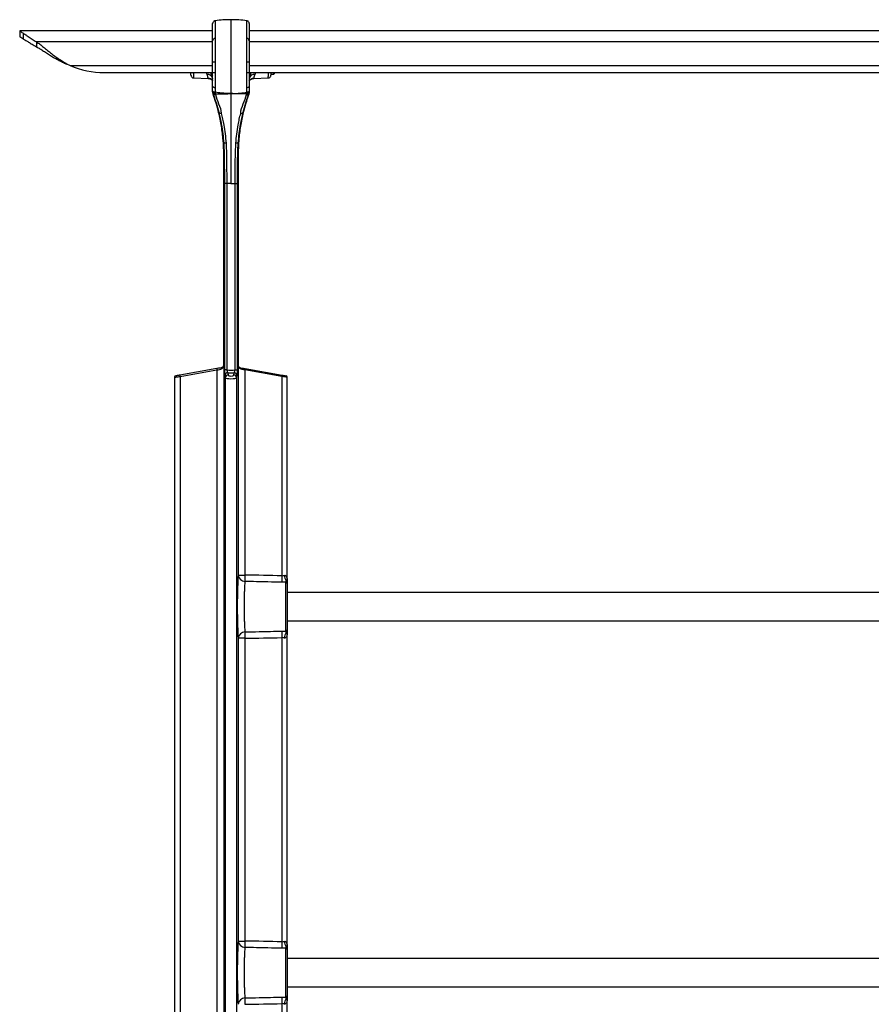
# Model space of a CAD drawing. Header units: millimetres. Extents: x 33 to 217, y 58 to 192.
# Tile 3 of 9: x 33 to 93, y 122 to 192. Entities that reach past the tile are written whole.
import ezdxf

# ---------------------------------------------------------------- set-up
doc = ezdxf.new("R2010")
doc.units = ezdxf.units.MM

msp = doc.modelspace()

# ---------------------------------------------------------------- linework, layer by layer
at = {"color": 7, "linetype": 'Continuous', "lineweight": 25}
for p, q in [((46.55, 191.181), (32.849, 191.181)), ((32.85, 191.181), (32.85, 190.781)), ((33.131, 190.605), (33.131, 190.994)), ((146.55, 191.181), (49.15, 191.181)), ((34.037, 190.41), (34.037, 190.056)), ((47.85, 188.968), (47.85, 188.214)), ((49.15, 188.968), (49.15, 188.214)), ((38.85, 188.228), (46.55, 188.228)), ((49.15, 188.214), (48.974, 188.214)), ((49.15, 188.228), (146.55, 188.228)), ((50.895, 188.101), (50.987, 188.228)), ((50.895, 188.101), (50.895, 188.228)), ((45.204, 187.844), (46.229, 187.809)), ((49.472, 187.809), (50.497, 187.844)), ((50.69, 188.101), (50.895, 188.101)), ((46.55, 186.926), (46.55, 187.25)), ((46.55, 186.876), (46.55, 186.926)), ((46.558, 186.791), (46.55, 186.876)), ((46.55, 186.876), (46.55, 186.87)), ((46.584, 186.695), (46.558, 186.791)), ((46.725, 187.146), (46.724, 186.822)), ((46.724, 186.822), (46.724, 186.768)), ((46.724, 186.768), (46.728, 186.714)), ((47.85, 187.106), (47.85, 186.728)), ((48.973, 186.714), (48.977, 186.768)), ((48.977, 186.822), (48.976, 187.147)), ((48.977, 186.768), (48.977, 186.822)), ((49.143, 186.791), (49.117, 186.695)), ((49.15, 186.876), (49.143, 186.791)), ((49.15, 187.251), (49.15, 186.926)), ((49.15, 186.926), (49.15, 186.876)), ((49.15, 186.876), (49.15, 186.87)), ((46.728, 186.714), (46.743, 186.656)), ((47.85, 186.728), (47.85, 185.26)), ((48.958, 186.656), (48.973, 186.714)), ((47.85, 183.202), (47.85, 180.344)), ((47.336, 182.419), (47.336, 182.419)), ((47.336, 182.419), (47.336, 180.344)), ((48.365, 182.419), (48.365, 182.419)), ((48.365, 182.419), (48.365, 180.344)), ((47.418, 180.344), (47.336, 180.344)), ((47.336, 167.449), (47.336, 180.344)), ((47.336, 180.344), (47.336, 167.449)), ((47.418, 167.105), (47.418, 180.344)), ((47.85, 180.344), (47.557, 180.344)), ((47.557, 180.344), (47.557, 167.105)), ((47.85, 180.344), (48.144, 180.344)), ((48.144, 167.105), (48.144, 180.344)), ((48.283, 180.344), (48.365, 180.344)), ((48.283, 180.344), (48.283, 167.105)), ((48.365, 167.449), (48.365, 180.344)), ((48.365, 180.344), (48.365, 167.449)), ((46.846, 167.195), (44.22, 166.732)), ((47.336, 167.449), (47.336, 167.449)), ((47.336, 167.441), (47.336, 92.644)), ((48.365, 167.449), (48.365, 167.449)), ((48.365, 167.441), (48.365, 152.528)), ((48.855, 167.195), (51.481, 166.732)), ((43.85, 166.583), (43.85, 92.442)), ((44.233, 166.633), (46.859, 167.096)), ((44.233, 166.633), (44.233, 92.491)), ((46.859, 167.096), (46.859, 92.629)), ((47.557, 167.105), (47.418, 167.105)), ((47.451, 166.547), (47.43, 166.717)), ((47.451, 166.547), (47.451, 92.65)), ((47.63, 166.905), (47.651, 166.735)), ((48.05, 166.735), (48.071, 166.905)), ((48.144, 167.105), (48.283, 167.105)), ((48.27, 166.717), (48.25, 166.547)), ((48.25, 166.547), (48.25, 92.65)), ((48.842, 167.096), (48.842, 152.528)), ((51.468, 166.633), (48.842, 167.096)), ((51.468, 166.633), (51.468, 152.477)), ((51.85, 152.141), (51.85, 166.583)), ((48.365, 152.528), (48.842, 152.528)), ((51.754, 152.023), (51.77, 152.114)), ((51.754, 148.539), (51.754, 152.023)), ((51.85, 151.929), (51.85, 148.633)), ((143.85, 151.281), (51.85, 151.281)), ((51.85, 149.281), (143.85, 149.281)), ((51.77, 148.449), (51.754, 148.539)), ((51.85, 126.141), (51.85, 148.421)), ((48.365, 148.034), (48.365, 126.528)), ((48.842, 148.034), (48.365, 148.034)), ((48.842, 148.034), (48.842, 126.528)), ((51.468, 148.085), (51.468, 126.477)), ((48.365, 126.528), (48.842, 126.528)), ((51.754, 126.023), (51.77, 126.114)), ((51.754, 122.539), (51.754, 126.023)), ((51.85, 125.929), (51.85, 122.633)), ((143.85, 125.281), (51.85, 125.281)), ((51.85, 123.281), (143.85, 123.281)), ((51.77, 122.449), (51.754, 122.539)), ((51.85, 92.442), (51.85, 122.421)), ((51.468, 122.085), (51.468, 92.491))]:
    msp.add_line(p, q, dxfattribs=at)
at = {"color": 8, "linetype": 'Continuous', "lineweight": 25}
for p, q in [((46.55, 190.41), (34.037, 190.41)), ((146.55, 190.41), (49.15, 190.41)), ((36.429, 188.728), (46.55, 188.728)), ((46.161, 188.084), (46.099, 188.228)), ((49.15, 188.728), (146.55, 188.728)), ((49.602, 188.228), (49.54, 188.084)), ((49.473, 187.824), (49.472, 187.816))]:
    msp.add_line(p, q, dxfattribs=at)
at = {"color": 7, "linetype": 'Continuous', "lineweight": 25, "flags": 128}
for points in [[(46.727, 188.214), (46.692, 188.214), (46.658, 188.214), (46.628, 188.214), (46.601, 188.214), (46.58, 188.214), (46.564, 188.214), (46.554, 188.214), (46.55, 188.214)], [(46.725, 187.146), (46.69, 187.15), (46.657, 187.158), (46.626, 187.168), (46.6, 187.181), (46.579, 187.196), (46.563, 187.213), (46.554, 187.231), (46.55, 187.25)], [(46.724, 186.822), (46.689, 186.826), (46.656, 186.833), (46.626, 186.844), (46.6, 186.857), (46.579, 186.872), (46.563, 186.889), (46.554, 186.907), (46.55, 186.926)], [(46.724, 186.768), (46.689, 186.772), (46.656, 186.78), (46.626, 186.791), (46.6, 186.804), (46.579, 186.82), (46.563, 186.837), (46.554, 186.856), (46.55, 186.876)], [(46.728, 186.714), (46.695, 186.714), (46.665, 186.717), (46.636, 186.723), (46.612, 186.732), (46.591, 186.744), (46.575, 186.758), (46.564, 186.774), (46.558, 186.791)], [(49.143, 186.791), (49.137, 186.774), (49.126, 186.758), (49.11, 186.744), (49.089, 186.732), (49.065, 186.723), (49.036, 186.717), (49.006, 186.714), (48.973, 186.714)], [(49.15, 187.251), (49.147, 187.232), (49.138, 187.214), (49.122, 187.197), (49.101, 187.181), (49.075, 187.168), (49.044, 187.158), (49.011, 187.151), (48.976, 187.147)], [(49.15, 186.926), (49.147, 186.907), (49.138, 186.889), (49.122, 186.872), (49.101, 186.857), (49.075, 186.844), (49.045, 186.833), (49.012, 186.826), (48.977, 186.822)], [(49.15, 186.876), (49.147, 186.856), (49.138, 186.837), (49.122, 186.82), (49.101, 186.804), (49.075, 186.791), (49.045, 186.78), (49.012, 186.772), (48.977, 186.768)], [(46.581, 186.699), (46.582, 186.698), (46.584, 186.695)], [(46.743, 186.656), (46.714, 186.651), (46.687, 186.65), (46.662, 186.651), (46.639, 186.655), (46.62, 186.661), (46.604, 186.67), (46.592, 186.682), (46.584, 186.695)], [(48.958, 186.656), (48.987, 186.651), (49.014, 186.65), (49.039, 186.651), (49.062, 186.655), (49.081, 186.661), (49.097, 186.67), (49.109, 186.682), (49.117, 186.695)], [(49.12, 186.699), (49.119, 186.698), (49.117, 186.695)], [(47.16, 185.322), (47.131, 185.321), (47.103, 185.322), (47.078, 185.326), (47.056, 185.333), (47.037, 185.342), (47.022, 185.353), (47.011, 185.366), (47.005, 185.38)], [(48.541, 185.322), (48.57, 185.321), (48.597, 185.322), (48.623, 185.326), (48.645, 185.333), (48.664, 185.342), (48.679, 185.353), (48.69, 185.366), (48.696, 185.38)], [(47.336, 180.344), (47.336, 180.544), (47.336, 181.344), (47.336, 182.419), (47.336, 182.419)], [(48.365, 180.344), (48.365, 180.544), (48.365, 181.344), (48.365, 182.419), (48.365, 182.419)], [(47.171, 167.252), (47.071, 167.234), (46.961, 167.215), (46.846, 167.195)], [(47.171, 167.252), (47.161, 167.249), (47.152, 167.242), (47.144, 167.232), (47.137, 167.22), (47.132, 167.205), (47.13, 167.189), (47.129, 167.172), (47.13, 167.154)], [(48.53, 167.252), (48.54, 167.249), (48.549, 167.242), (48.557, 167.232), (48.564, 167.22), (48.569, 167.205), (48.571, 167.189), (48.572, 167.172), (48.571, 167.154)], [(48.53, 167.252), (48.63, 167.234), (48.74, 167.215), (48.855, 167.195)], [(44.22, 166.732), (44.167, 166.722), (44.115, 166.713), (44.068, 166.705), (44.026, 166.697), (43.991, 166.691), (43.963, 166.686), (43.944, 166.683), (43.934, 166.681), (43.933, 166.681)], [(46.859, 167.096), (46.954, 167.116), (47.046, 167.136), (47.13, 167.154)], [(48.842, 167.096), (48.746, 167.116), (48.655, 167.136), (48.571, 167.154)], [(51.481, 166.732), (51.534, 166.722), (51.585, 166.713), (51.633, 166.705), (51.675, 166.697), (51.71, 166.691), (51.738, 166.686), (51.757, 166.683), (51.767, 166.681), (51.768, 166.681)]]:
    msp.add_lwpolyline(points, dxfattribs=at)
at = {"color": 8, "linetype": 'Continuous', "lineweight": 25, "flags": 128}
for points in [[(43.85, 166.583), (43.852, 166.583), (43.865, 166.585), (43.89, 166.588), (43.927, 166.593), (43.974, 166.599), (44.03, 166.606), (44.094, 166.615), (44.162, 166.624), (44.233, 166.633)], [(51.85, 166.583), (51.849, 166.583), (51.836, 166.585), (51.811, 166.588), (51.774, 166.593), (51.727, 166.599), (51.671, 166.606), (51.607, 166.615), (51.539, 166.624), (51.468, 166.633)]]:
    msp.add_lwpolyline(points, dxfattribs=at)
at = {"color": 7, "linetype": 'Continuous', "lineweight": 25}
for centre, radius, start, end in [((47.85, 183.481), 8.5, 90, 97.61583), ((47.85, 183.481), 8.5, 82.38417, 90), ((46.732, 190.473), 0.182, 90.33351, 174.98162), ((48.969, 190.473), 0.182, 5.02089, 89.66809), ((46.686, 166.519), 22.449, 89.89243, 90.3459), ((49.013, 168.36), 20.608, 89.61846, 90.11244), ((38.85, 194.341), 6.113, 246.66503, 270), ((43.19, 187.033), 3.45, 12.22279, 20.28114), ((52.511, 187.033), 3.45, 159.71886, 167.09776), ((46.224, 187.756), 0.334, 21.4358, 100.85926), ((49.484, 187.425), 0.399, 91.58896, 152.58893), ((49.477, 187.756), 0.334, 79.13984, 158.56549), ((49.818, 152.081), 31.218, 94.25325, 94.52041), ((45.556, 147.778), 35.535, 85.50058, 85.73529), ((47.336, 180.343), 0.000291, 76.96134, 95.88599), ((48.365, 180.343), 0.000291, 84.11401, 103.03866), ((47.425, 167.221), 0.58, 182.61012, 192.43649), ((47.036, 167.449), 0.3, 358.5567, 0), ((47.136, 167.449), 0.2, 358.5567, 0), ((47.361, 167.443), 0.0249, 178.58156, 184.39769), ((48.665, 167.449), 0.3, 180, 181.4433), ((48.565, 167.449), 0.2, 180, 181.4433), ((48.34, 167.443), 0.0252, 355.70908, 1.44704), ((48.276, 167.221), 0.58, 347.5634, 357.39339), ((43.95, 166.583), 0.1, 100, 179.57801), ((44.799, 166.758), 0.58, 182.61012, 192.43649), ((47.628, 166.707), 0.198, 89.2955, 177.19843), ((47.648, 166.537), 0.198, 89.29198, 177.20024), ((48.053, 166.537), 0.198, 2.80026, 90.70667), ((48.073, 166.707), 0.198, 2.8012, 90.70573), ((50.902, 166.758), 0.58, 347.5634, 357.39339), ((51.75, 166.583), 0.1, 0.29691, 80), ((48.852, 152.56), 0.488, 183.80726, 269.44287), ((54.82, 152.357), 5.98, 178.36585, 182.73105), ((52.504, 152.584), 0.872, 185.38861, 212.66675), ((57.177, 152.3), 5.712, 178.21992, 182.86044), ((51.754, 151.926), 0.0966, 1.91574, 89.96335), ((48.852, 148.002), 0.488, 90.55788, 176.19199), ((54.82, 148.205), 5.98, 177.26895, 181.63415), ((57.177, 148.262), 5.711, 177.13949, 181.78013), ((52.504, 147.978), 0.872, 147.33388, 174.61077), ((51.754, 148.636), 0.0966, 270.03805, 358.08651), ((48.852, 126.56), 0.488, 183.80726, 269.44287), ((54.82, 126.357), 5.98, 178.36584, 182.73106), ((57.177, 126.3), 5.711, 178.21989, 182.86049), ((52.504, 126.584), 0.872, 185.38873, 212.66663), ((51.754, 125.926), 0.0966, 1.91274, 89.96269), ((48.852, 122.002), 0.488, 90.55785, 176.19239), ((54.82, 122.205), 5.98, 177.26898, 181.63412), ((57.177, 122.262), 5.711, 177.13951, 181.78011), ((52.504, 121.978), 0.872, 147.33337, 174.61127), ((51.754, 122.636), 0.0966, 270.03834, 358.08623)]:
    msp.add_arc(centre, radius, start, end, dxfattribs=at)
at = {"color": 8, "linetype": 'Continuous', "lineweight": 25}
for centre, radius, start, end in [((43.188, 187.033), 3.5, 15.36239, 19.97892), ((52.513, 187.033), 3.5, 160.02108, 164.91887), ((46.217, 187.425), 0.399, 32.10186, 88.39398)]:
    msp.add_arc(centre, radius, start, end, dxfattribs=at)
at = {"color": 7, "linetype": 'Continuous', "lineweight": 25}
for centre, major_axis, ratio, start_param, end_param in [((47.85, 166.55), (0.4, 0), 0.181985, 3.185226, 6.239552), ((47.85, 167.507), (0.96, 0), 0.43981, 4.401635, 5.023143), ((47.85, 167.319), (1.16, 0), 0.36397, 4.521391, 4.903387), ((47.85, 166.738), (0.2, 0), 0.36397, 3.185226, 6.239552), ((48.409, 150.281), (0, 2.463), 0.043661, 0.422472, 2.719121), ((-12.038, 150.281), (105.149, 0), 0.026207, 0.922331, 0.953301), ((-12.038, 150.281), (105.149, 0), 0.026207, 5.329884, 5.360854), ((48.409, 124.281), (0, 2.463), 0.043661, 0.422472, 2.719121), ((-12.038, 124.281), (105.149, 0), 0.026207, 0.922331, 0.953301), ((-12.038, 124.281), (105.149, 0), 0.026207, 5.329884, 5.360854)]:
    msp.add_ellipse(centre, major_axis=major_axis, ratio=ratio, start_param=start_param, end_param=end_param, dxfattribs=at)
for points, knots in [([(46.724, 191.906), (46.701, 191.901), (46.654, 191.889), (46.597, 191.842), (46.558, 191.78), (46.553, 191.732), (46.55, 191.708)], [0, 0, 0, 0, 0.249989, 0.499976, 0.749996, 1, 1, 1, 1]), ([(46.55, 190.489), (46.55, 190.596), (46.55, 190.81), (46.55, 191.079), (46.55, 191.307), (46.55, 191.513), (46.55, 191.673), (46.55, 191.696), (46.55, 191.708)], [0, 0, 0, 0, 0.141026, 0.28207, 0.427149, 0.572228, 0.784463, 1, 1, 1, 1]), ([(46.724, 191.906), (46.724, 191.906), (46.724, 191.906), (46.726, 191.865), (46.727, 191.714), (46.729, 191.481), (46.73, 191.169), (46.73, 190.826), (46.73, 190.655)], [0, 0, 0, 0, 0.000001, 0.213882, 0.42776, 0.550258, 0.775151, 1, 1, 1, 1]), ([(47.85, 191.981), (47.85, 191.974), (47.85, 191.961), (47.85, 191.852), (47.85, 191.678), (47.85, 191.431), (47.85, 191.119), (47.85, 190.855), (47.85, 190.722)], [0, 0, 0, 0, 0.164547, 0.329422, 0.494974, 0.661598, 0.829758, 1, 1, 1, 1]), ([(48.971, 190.654), (48.971, 190.737), (48.971, 190.943), (48.972, 191.223), (48.973, 191.503), (48.974, 191.726), (48.975, 191.871), (48.977, 191.906), (48.977, 191.906), (48.977, 191.906)], [0, 0, 0, 0, 0.105682, 0.261949, 0.418215, 0.611935, 0.806275, 0.999999, 1, 1, 1, 1]), ([(49.15, 191.708), (49.148, 191.732), (49.143, 191.78), (49.104, 191.842), (49.047, 191.889), (49, 191.901), (48.977, 191.906)], [0, 0, 0, 0, 0.2500005, 0.5000111, 0.7500038, 1, 1, 1, 1]), ([(49.15, 191.708), (49.15, 191.702), (49.15, 191.692), (49.15, 191.61), (49.15, 191.479), (49.15, 191.29), (49.15, 191.042), (49.15, 190.77), (49.15, 190.569), (49.15, 190.489)], [0, 0, 0, 0, 0.143382, 0.286764, 0.434315, 0.581864, 0.737508, 0.894443, 1, 1, 1, 1]), ([(32.85, 191.181), (32.854, 191.179), (32.861, 191.174), (32.913, 191.137), (33.003, 191.081), (33.085, 191.025), (33.131, 190.994)], [0, 0, 0, 0, 0.248398, 0.500074, 0.725559, 1, 1, 1, 1]), ([(33.131, 190.994), (33.18, 190.963), (33.279, 190.901), (33.431, 190.798), (33.582, 190.699), (33.725, 190.608), (33.877, 190.512), (33.984, 190.444), (34.037, 190.41)], [0, 0, 0, 0, 0.211065, 0.423164, 0.566356, 0.710077, 0.854919, 1, 1, 1, 1]), ([(32.85, 190.781), (32.851, 190.781), (32.853, 190.78), (32.867, 190.771), (32.889, 190.757), (32.927, 190.731), (33.003, 190.687), (33.086, 190.634), (33.131, 190.605)], [0, 0, 0, 0, 0.123609, 0.247845, 0.372957, 0.499203, 0.724787, 1, 1, 1, 1]), ([(33.131, 190.605), (33.184, 190.574), (33.289, 190.512), (33.449, 190.409), (33.602, 190.315), (33.74, 190.233), (33.885, 190.147), (33.986, 190.086), (34.037, 190.056)], [0, 0, 0, 0, 0.223351, 0.448, 0.585111, 0.722695, 0.861245, 1, 1, 1, 1]), ([(34.037, 190.41), (34.118, 190.353), (34.277, 190.241), (34.538, 190.03), (34.811, 189.806), (35.101, 189.573), (35.409, 189.342), (35.72, 189.125), (36.061, 188.921), (36.297, 188.798), (36.429, 188.728)], [0, 0, 0, 0, 0.128311, 0.254128, 0.377887, 0.500054, 0.625335, 0.750091, 0.859542, 1, 1, 1, 1]), ([(46.55, 188.968), (46.55, 189.126), (46.55, 189.426), (46.55, 189.804), (46.55, 190.095), (46.55, 190.318), (46.55, 190.434), (46.55, 190.489)], [0, 0, 0, 0, 0.264185, 0.499479, 0.672055, 0.844635, 1, 1, 1, 1]), ([(46.73, 190.655), (46.73, 190.594), (46.73, 190.466), (46.73, 190.218), (46.73, 189.896), (46.729, 189.559), (46.729, 189.232), (46.728, 189.056), (46.728, 188.968)], [0, 0, 0, 0, 0.155085, 0.327495, 0.499899, 0.735139, 0.86757, 1, 1, 1, 1]), ([(47.85, 190.722), (47.85, 190.616), (47.85, 190.405), (47.85, 189.973), (47.85, 189.489), (47.85, 189.142), (47.85, 188.968)], [0, 0, 0, 0, 0.251833, 0.5, 0.748167, 1, 1, 1, 1]), ([(48.973, 188.968), (48.973, 189.056), (48.972, 189.232), (48.972, 189.559), (48.971, 189.896), (48.971, 190.218), (48.971, 190.465), (48.971, 190.594), (48.971, 190.654)], [0, 0, 0, 0, 0.132378, 0.264756, 0.500089, 0.672561, 0.845038, 1, 1, 1, 1]), ([(49.15, 190.489), (49.15, 190.434), (49.15, 190.318), (49.15, 190.095), (49.15, 189.804), (49.15, 189.427), (49.15, 189.127), (49.15, 188.968)], [0, 0, 0, 0, 0.155236, 0.327884, 0.500528, 0.735915, 1, 1, 1, 1]), ([(34.037, 190.056), (34.118, 190.011), (34.279, 189.922), (34.54, 189.755), (34.813, 189.578), (35.103, 189.394), (35.411, 189.211), (35.722, 189.041), (36.063, 188.88), (36.297, 188.783), (36.429, 188.728)], [0, 0, 0, 0, 0.122157, 0.243613, 0.364801, 0.486162, 0.612386, 0.739787, 0.853139, 1, 1, 1, 1]), ([(46.55, 188.214), (46.55, 188.34), (46.55, 188.591), (46.55, 188.842), (46.55, 188.968)], [0, 0, 0, 0, 0.500206, 1, 1, 1, 1]), ([(46.728, 188.968), (46.728, 188.842), (46.728, 188.591), (46.727, 188.34), (46.727, 188.214)], [0, 0, 0, 0, 0.499664, 1, 1, 1, 1]), ([(48.974, 188.214), (48.974, 188.348), (48.973, 188.599), (48.973, 188.85), (48.973, 188.968)], [0, 0, 0, 0, 0.5304344, 1, 1, 1, 1]), ([(45.01, 188.044), (45.01, 188.053), (45.01, 188.068), (45.01, 188.18), (45.01, 188.228)], [0, 0, 0, 0, 0.569243, 1, 1, 1, 1]), ([(46.535, 187.878), (46.518, 187.94), (46.49, 188.048), (46.444, 188.174), (46.424, 188.228)], [0, 0, 0, 0, 0.564789, 1, 1, 1, 1]), ([(46.55, 187.25), (46.55, 187.339), (46.55, 187.519), (46.55, 187.78), (46.55, 188.014), (46.55, 188.147), (46.55, 188.214)], [0, 0, 0, 0, 0.299049, 0.606763, 0.802203, 1, 1, 1, 1]), ([(46.727, 188.214), (46.727, 188.067), (46.726, 187.808), (46.725, 187.447), (46.725, 187.247), (46.725, 187.146)], [0, 0, 0, 0, 0.392628, 0.691957, 1, 1, 1, 1]), ([(47.85, 188.214), (47.85, 188.117), (47.85, 187.922), (47.85, 187.636), (47.85, 187.36), (47.85, 187.191), (47.85, 187.106)], [0, 0, 0, 0, 0.250589, 0.500001, 0.749407, 1, 1, 1, 1]), ([(48.976, 187.147), (48.976, 187.245), (48.976, 187.444), (48.975, 187.805), (48.974, 188.067), (48.974, 188.214)], [0, 0, 0, 0, 0.299296, 0.607276, 1, 1, 1, 1]), ([(49.15, 188.214), (49.15, 188.081), (49.15, 187.847), (49.15, 187.522), (49.15, 187.342), (49.15, 187.251)], [0, 0, 0, 0, 0.392987, 0.692138, 1, 1, 1, 1]), ([(50.69, 188.228), (50.69, 188.18), (50.69, 188.068), (50.69, 188.053), (50.69, 188.044)], [0, 0, 0, 0, 0.430757, 1, 1, 1, 1]), ([(45.01, 188.044), (45.013, 188.02), (45.019, 187.968), (45.063, 187.902), (45.128, 187.855), (45.179, 187.848), (45.204, 187.844)], [0, 0, 0, 0, 0.240565, 0.5, 0.759449, 1, 1, 1, 1]), ([(46.228, 187.824), (46.226, 187.832), (46.223, 187.852), (46.21, 187.913), (46.19, 187.995), (46.169, 188.06), (46.161, 188.084)], [0, 0, 0, 0, 0.2013169, 0.5009761, 0.8100733, 1, 1, 1, 1]), ([(46.23, 187.806), (46.236, 187.807), (46.275, 187.81), (46.343, 187.791), (46.423, 187.755), (46.486, 187.707), (46.533, 187.657), (46.555, 187.621), (46.565, 187.606)], [0, 0, 0, 0, 0.044849, 0.28639, 0.500505, 0.692312, 0.862841, 1, 1, 1, 1]), ([(49.136, 187.605), (49.153, 187.631), (49.187, 187.684), (49.261, 187.745), (49.348, 187.788), (49.421, 187.809), (49.463, 187.807), (49.471, 187.806)], [0, 0, 0, 0, 0.221251, 0.463524, 0.689352, 0.940413, 1, 1, 1, 1]), ([(49.54, 188.084), (49.519, 188.011), (49.483, 187.888), (49.476, 187.842), (49.473, 187.824)], [0, 0, 0, 0, 0.595488, 1, 1, 1, 1]), ([(50.497, 187.844), (50.522, 187.848), (50.573, 187.855), (50.638, 187.902), (50.682, 187.968), (50.688, 188.02), (50.69, 188.044)], [0, 0, 0, 0, 0.24055, 0.499998, 0.759436, 1, 1, 1, 1]), ([(47.85, 186.728), (47.845, 186.728), (47.731, 186.731), (47.508, 186.739), (47.137, 186.766), (46.877, 186.801), (46.724, 186.822)], [0, 0, 0, 0, 0.013455, 0.30255, 0.591651, 1, 1, 1, 1]), ([(47.85, 186.728), (47.856, 186.728), (47.97, 186.731), (48.193, 186.739), (48.564, 186.766), (48.824, 186.801), (48.977, 186.822)], [0, 0, 0, 0, 0.013455, 0.30255, 0.591651, 1, 1, 1, 1]), ([(47.336, 182.419), (47.336, 182.419), (47.336, 182.753), (47.309, 183.421), (47.189, 184.416), (46.984, 185.426), (46.764, 186.184), (46.612, 186.612), (46.581, 186.699)], [0, 0, 0, 0, 0.000001, 0.229177, 0.458721, 0.687897, 0.936596, 1, 1, 1, 1]), ([(46.581, 186.699), (46.581, 186.697), (46.613, 186.611), (46.764, 186.182), (46.985, 185.426), (47.188, 184.416), (47.313, 183.421), (47.328, 182.753), (47.336, 182.419)], [0, 0, 0, 0, 0.001284, 0.063404, 0.312103, 0.541279, 0.770824, 1, 1, 1, 1]), ([(47.005, 185.38), (47.005, 185.38), (46.948, 185.603), (46.823, 186.044), (46.664, 186.478), (46.584, 186.695)], [0, 0, 0, 0, 0.00054, 0.499596, 1, 1, 1, 1]), ([(46.728, 186.714), (46.745, 186.714), (46.9, 186.716), (47.118, 186.718), (47.43, 186.722), (47.632, 186.725), (47.778, 186.727), (47.814, 186.728), (47.826, 186.728), (47.836, 186.728), (47.845, 186.728), (47.85, 186.728)], [0, 0, 0, 0, 0.046947, 0.419066, 0.583455, 0.880327, 0.954136, 0.972573, 0.97718, 0.985235, 1, 1, 1, 1]), ([(46.743, 186.656), (46.814, 186.435), (46.956, 185.993), (47.158, 185.569), (47.158, 185.329), (47.158, 185.329)], [0, 0, 0, 0, 0.499302, 0.999996, 1, 1, 1, 1]), ([(48.973, 186.714), (48.956, 186.714), (48.801, 186.716), (48.583, 186.718), (48.27, 186.722), (48.069, 186.725), (47.923, 186.727), (47.887, 186.728), (47.875, 186.728), (47.865, 186.728), (47.856, 186.728), (47.85, 186.728)], [0, 0, 0, 0, 0.046945, 0.419069, 0.583458, 0.880327, 0.954139, 0.972571, 0.97718, 0.985233, 1, 1, 1, 1]), ([(48.365, 182.419), (48.365, 182.419), (48.365, 182.753), (48.392, 183.421), (48.512, 184.416), (48.717, 185.426), (48.937, 186.184), (49.089, 186.612), (49.12, 186.699)], [0, 0, 0, 0, 0.000001, 0.229177, 0.458721, 0.687897, 0.936596, 1, 1, 1, 1]), ([(49.12, 186.699), (49.12, 186.697), (49.088, 186.611), (48.937, 186.182), (48.716, 185.426), (48.513, 184.416), (48.388, 183.421), (48.373, 182.753), (48.365, 182.419)], [0, 0, 0, 0, 0.001284, 0.063404, 0.312103, 0.541279, 0.770824, 1, 1, 1, 1]), ([(48.543, 185.329), (48.543, 185.329), (48.543, 185.569), (48.745, 185.992), (48.887, 186.434), (48.958, 186.656)], [0, 0, 0, 0, 0.000004, 0.49931, 1, 1, 1, 1]), ([(49.117, 186.695), (49.037, 186.479), (48.876, 186.045), (48.756, 185.602), (48.696, 185.38)], [0, 0, 0, 0, 0.499318, 1, 1, 1, 1]), ([(47.358, 183.202), (47.338, 183.425), (47.297, 183.879), (47.204, 184.47), (47.104, 184.973), (47.038, 185.244), (47.005, 185.38)], [0, 0, 0, 0, 0.289541, 0.587791, 0.792571, 1, 1, 1, 1]), ([(48.696, 185.38), (48.663, 185.246), (48.597, 184.975), (48.499, 184.479), (48.405, 183.887), (48.364, 183.433), (48.343, 183.203)], [0, 0, 0, 0, 0.204884, 0.412262, 0.701739, 1, 1, 1, 1]), ([(47.158, 185.329), (47.158, 185.329), (47.158, 185.326), (47.159, 185.324), (47.16, 185.322)], [0, 0, 0, 0, 0.000775, 1, 1, 1, 1]), ([(47.16, 185.322), (47.192, 185.191), (47.257, 184.928), (47.352, 184.447), (47.443, 183.874), (47.483, 183.435), (47.503, 183.213)], [0, 0, 0, 0, 0.205096, 0.412635, 0.702043, 1, 1, 1, 1]), ([(47.85, 185.26), (47.85, 185.102), (47.85, 184.788), (47.85, 184.275), (47.85, 183.745), (47.85, 183.383), (47.85, 183.202)], [0, 0, 0, 0, 0.2506088, 0.4999974, 0.7493908, 1, 1, 1, 1]), ([(48.198, 183.214), (48.218, 183.43), (48.257, 183.868), (48.347, 184.44), (48.444, 184.927), (48.509, 185.189), (48.541, 185.322)], [0, 0, 0, 0, 0.289429, 0.587306, 0.792356, 1, 1, 1, 1]), ([(48.541, 185.322), (48.542, 185.324), (48.542, 185.326), (48.543, 185.329), (48.543, 185.329)], [0, 0, 0, 0, 0.999151, 1, 1, 1, 1]), ([(47.418, 180.344), (47.41, 180.85), (47.399, 181.58), (47.396, 182.533), (47.371, 182.979), (47.358, 183.202)], [0, 0, 0, 0, 0.531395, 0.765622, 1, 1, 1, 1]), ([(47.503, 183.213), (47.515, 182.974), (47.539, 182.495), (47.541, 181.538), (47.551, 180.821), (47.557, 180.344)], [0, 0, 0, 0, 0.250375, 0.501106, 1, 1, 1, 1]), ([(48.144, 180.344), (48.146, 180.983), (48.149, 181.94), (48.186, 182.897), (48.198, 183.214)], [0, 0, 0, 0, 0.6684452, 1, 1, 1, 1]), ([(48.343, 183.203), (48.33, 182.965), (48.304, 182.489), (48.301, 181.535), (48.29, 180.82), (48.283, 180.344)], [0, 0, 0, 0, 0.249845, 0.500074, 1, 1, 1, 1]), ([(47.557, 180.344), (47.538, 180.344), (47.501, 180.344), (47.457, 180.344), (47.426, 180.344), (47.421, 180.344), (47.418, 180.344)], [0, 0, 0, 0, 0.249993, 0.499991, 0.750001, 1, 1, 1, 1]), ([(48.144, 180.344), (48.163, 180.344), (48.2, 180.344), (48.244, 180.344), (48.275, 180.344), (48.28, 180.344), (48.283, 180.344)], [0, 0, 0, 0, 0.249995, 0.499996, 0.749999, 1, 1, 1, 1]), ([(47.13, 167.154), (47.162, 167.166), (47.238, 167.194), (47.302, 167.284), (47.327, 167.361), (47.334, 167.406), (47.335, 167.421), (47.336, 167.431), (47.336, 167.438), (47.336, 167.441)], [0, 0, 0, 0, 0.23886, 0.575079, 0.856211, 0.917875, 0.955611, 0.97918, 1, 1, 1, 1]), ([(47.336, 167.444), (47.336, 167.442), (47.336, 167.437), (47.335, 167.43), (47.334, 167.42), (47.329, 167.39), (47.308, 167.339), (47.259, 167.28), (47.196, 167.26), (47.171, 167.252)], [0, 0, 0, 0, 0.018274, 0.040828, 0.078177, 0.140203, 0.425484, 0.76509, 1, 1, 1, 1]), ([(48.365, 167.444), (48.365, 167.442), (48.365, 167.437), (48.366, 167.43), (48.367, 167.42), (48.372, 167.39), (48.393, 167.339), (48.442, 167.28), (48.504, 167.26), (48.53, 167.252)], [0, 0, 0, 0, 0.018274, 0.040828, 0.078177, 0.140203, 0.425485, 0.765093, 1, 1, 1, 1]), ([(48.571, 167.154), (48.539, 167.166), (48.463, 167.194), (48.399, 167.284), (48.374, 167.361), (48.367, 167.406), (48.366, 167.421), (48.365, 167.431), (48.365, 167.438), (48.365, 167.441)], [0, 0, 0, 0, 0.238859, 0.57508, 0.85621, 0.917875, 0.955611, 0.97918, 1, 1, 1, 1]), ([(47.43, 166.717), (47.429, 166.73), (47.426, 166.762), (47.422, 166.849), (47.419, 166.97), (47.419, 167.06), (47.418, 167.105)], [0, 0, 0, 0, 0.191087, 0.468224, 0.733874, 1, 1, 1, 1]), ([(47.557, 167.105), (47.562, 167.082), (47.572, 167.034), (47.594, 166.973), (47.614, 166.928), (47.626, 166.911), (47.63, 166.905)], [0, 0, 0, 0, 0.258374, 0.527461, 0.809122, 1, 1, 1, 1]), ([(48.071, 166.905), (48.075, 166.911), (48.087, 166.928), (48.107, 166.973), (48.129, 167.034), (48.139, 167.082), (48.144, 167.105)], [0, 0, 0, 0, 0.1908812, 0.4725413, 0.7416286, 1, 1, 1, 1]), ([(48.283, 167.105), (48.282, 167.06), (48.282, 166.97), (48.279, 166.849), (48.275, 166.762), (48.272, 166.73), (48.27, 166.717)], [0, 0, 0, 0, 0.266126, 0.531776, 0.808913, 1, 1, 1, 1]), ([(51.468, 152.477), (51.504, 152.478), (51.547, 152.479), (51.602, 152.492), (51.622, 152.498), (51.636, 152.502)], [0, 0, 0, 0, 0.6128956, 0.7228468, 1, 1, 1, 1]), ([(51.636, 152.502), (51.652, 152.506), (51.684, 152.513), (51.721, 152.501), (51.765, 152.472), (51.818, 152.396), (51.841, 152.293), (51.849, 152.2), (51.85, 152.161), (51.85, 152.142), (51.85, 152.141)], [0, 0, 0, 0, 0.092856, 0.183976, 0.243505, 0.43809, 0.775597, 0.886404, 0.997603, 1, 1, 1, 1]), ([(48.847, 152.072), (48.841, 152.022), (48.831, 151.922), (48.816, 151.711), (48.804, 151.463), (48.795, 151.181), (48.788, 150.873), (48.784, 150.549), (48.783, 150.217), (48.785, 149.887), (48.79, 149.569), (48.798, 149.27), (48.809, 149.001), (48.821, 148.782), (48.834, 148.61), (48.842, 148.53), (48.847, 148.49)], [0, 0, 0, 0, 0.073514, 0.147027, 0.220532, 0.294038, 0.367435, 0.440832, 0.51414, 0.58745, 0.660726, 0.734003, 0.80732, 0.880637, 0.940318, 1, 1, 1, 1]), ([(51.472, 152.015), (51.139, 152.022), (50.264, 152.042), (49.389, 152.061), (48.847, 152.072)], [0, 0, 0, 0, 0.3805242, 1, 1, 1, 1]), ([(51.754, 152.023), (51.754, 152.023), (51.663, 152.016), (51.567, 152.016), (51.472, 152.015)], [0, 0, 0, 0, 0.003858, 1, 1, 1, 1]), ([(51.77, 152.114), (51.77, 152.114), (51.772, 152.113), (51.781, 152.111), (51.793, 152.109), (51.811, 152.106), (51.829, 152.103), (51.847, 152.099), (51.849, 152.104), (51.85, 152.107)], [0, 0, 0, 0, 0.005175, 0.033557, 0.158252, 0.22106, 0.393895, 0.629321, 1, 1, 1, 1]), ([(51.85, 152.107), (51.85, 152.103), (51.85, 152.064), (51.85, 151.994), (51.85, 151.951), (51.85, 151.929)], [0, 0, 0, 0, 0.050619, 0.516218, 1, 1, 1, 1]), ([(48.847, 148.49), (49.18, 148.497), (50.055, 148.516), (50.93, 148.535), (51.472, 148.547)], [0, 0, 0, 0, 0.3805245, 1, 1, 1, 1]), ([(51.472, 148.547), (51.508, 148.548), (51.604, 148.549), (51.696, 148.543), (51.754, 148.539)], [0, 0, 0, 0, 0.375528, 1, 1, 1, 1]), ([(51.85, 148.421), (51.85, 148.42), (51.85, 148.401), (51.849, 148.363), (51.841, 148.269), (51.818, 148.166), (51.765, 148.09), (51.721, 148.062), (51.684, 148.049), (51.652, 148.056), (51.636, 148.06)], [0, 0, 0, 0, 0.002405, 0.113597, 0.224403, 0.56191, 0.756496, 0.816024, 0.907144, 1, 1, 1, 1]), ([(51.85, 148.456), (51.849, 148.458), (51.847, 148.463), (51.829, 148.46), (51.811, 148.456), (51.793, 148.453), (51.781, 148.451), (51.772, 148.449), (51.77, 148.449), (51.77, 148.449)], [0, 0, 0, 0, 0.370679, 0.606105, 0.778941, 0.841748, 0.96645, 0.994825, 1, 1, 1, 1]), ([(51.85, 148.633), (51.85, 148.593), (51.85, 148.547), (51.85, 148.474), (51.85, 148.459), (51.85, 148.456)], [0, 0, 0, 0, 0.809795, 0.949266, 1, 1, 1, 1]), ([(51.636, 148.06), (51.597, 148.071), (51.543, 148.086), (51.484, 148.085), (51.468, 148.085)], [0, 0, 0, 0, 0.729925, 1, 1, 1, 1]), ([(48.847, 126.072), (48.841, 126.022), (48.831, 125.922), (48.816, 125.711), (48.804, 125.463), (48.795, 125.181), (48.788, 124.873), (48.784, 124.549), (48.783, 124.217), (48.785, 123.887), (48.79, 123.569), (48.798, 123.27), (48.809, 123.001), (48.821, 122.782), (48.834, 122.61), (48.842, 122.53), (48.847, 122.49)], [0, 0, 0, 0, 0.073514, 0.147027, 0.220533, 0.294037, 0.367435, 0.440832, 0.514141, 0.587449, 0.660726, 0.734003, 0.80732, 0.880637, 0.940319, 1, 1, 1, 1]), ([(51.472, 126.015), (51.139, 126.022), (50.264, 126.042), (49.389, 126.061), (48.847, 126.072)], [0, 0, 0, 0, 0.3805242, 1, 1, 1, 1]), ([(51.468, 126.477), (51.504, 126.478), (51.547, 126.479), (51.602, 126.492), (51.622, 126.498), (51.636, 126.502)], [0, 0, 0, 0, 0.612899, 0.722847, 1, 1, 1, 1]), ([(51.754, 126.023), (51.754, 126.023), (51.663, 126.016), (51.567, 126.015), (51.472, 126.015)], [0, 0, 0, 0, 0.003859, 1, 1, 1, 1]), ([(51.636, 126.502), (51.652, 126.506), (51.684, 126.513), (51.721, 126.501), (51.765, 126.472), (51.818, 126.396), (51.841, 126.293), (51.849, 126.2), (51.85, 126.161), (51.85, 126.142), (51.85, 126.141)], [0, 0, 0, 0, 0.092855, 0.183975, 0.243504, 0.438086, 0.775593, 0.886404, 0.997599, 1, 1, 1, 1]), ([(51.77, 126.114), (51.77, 126.114), (51.772, 126.113), (51.781, 126.112), (51.793, 126.109), (51.811, 126.106), (51.829, 126.103), (51.847, 126.099), (51.849, 126.104), (51.85, 126.107)], [0, 0, 0, 0, 0.005179, 0.033553, 0.158255, 0.221063, 0.393896, 0.629322, 1, 1, 1, 1]), ([(51.85, 126.107), (51.85, 126.103), (51.85, 126.064), (51.85, 125.994), (51.85, 125.951), (51.85, 125.929)], [0, 0, 0, 0, 0.050613, 0.516212, 1, 1, 1, 1]), ([(48.847, 122.49), (49.18, 122.497), (50.055, 122.516), (50.93, 122.535), (51.472, 122.547)], [0, 0, 0, 0, 0.380524, 1, 1, 1, 1]), ([(51.472, 122.547), (51.508, 122.548), (51.604, 122.549), (51.696, 122.543), (51.754, 122.539)], [0, 0, 0, 0, 0.375528, 1, 1, 1, 1]), ([(51.85, 122.421), (51.85, 122.42), (51.85, 122.401), (51.849, 122.363), (51.841, 122.269), (51.818, 122.166), (51.765, 122.09), (51.721, 122.062), (51.684, 122.049), (51.652, 122.056), (51.636, 122.06)], [0, 0, 0, 0, 0.002401, 0.113596, 0.224407, 0.561914, 0.756496, 0.816025, 0.907145, 1, 1, 1, 1]), ([(51.85, 122.456), (51.849, 122.458), (51.847, 122.463), (51.829, 122.46), (51.811, 122.456), (51.793, 122.453), (51.781, 122.451), (51.772, 122.449), (51.77, 122.449), (51.77, 122.449)], [0, 0, 0, 0, 0.370678, 0.606104, 0.778937, 0.841745, 0.966443, 0.994821, 1, 1, 1, 1]), ([(51.85, 122.633), (51.85, 122.593), (51.85, 122.547), (51.85, 122.474), (51.85, 122.459), (51.85, 122.456)], [0, 0, 0, 0, 0.809795, 0.94926, 1, 1, 1, 1]), ([(51.636, 122.06), (51.597, 122.071), (51.543, 122.086), (51.484, 122.085), (51.468, 122.085)], [0, 0, 0, 0, 0.729927, 1, 1, 1, 1])]:
    msp.add_open_spline(points, degree=3, knots=knots, dxfattribs=at)
at = {"color": 8, "linetype": 'Continuous', "lineweight": 25}
for points, knots in [([(45.176, 188.228), (45.178, 188.202), (45.182, 188.147), (45.188, 188.056), (45.194, 187.967), (45.201, 187.87), (45.203, 187.854), (45.204, 187.844)], [0, 0, 0, 0, 0.11457, 0.233853, 0.44089, 0.63778, 1, 1, 1, 1]), ([(50.497, 187.844), (50.498, 187.854), (50.499, 187.868), (50.505, 187.941), (50.509, 188), (50.514, 188.07), (50.519, 188.147), (50.523, 188.202), (50.524, 188.228)], [0, 0, 0, 0, 0.362111, 0.492292, 0.626993, 0.766213, 0.88546, 1, 1, 1, 1]), ([(46.229, 187.816), (46.23, 187.814), (46.231, 187.809), (46.229, 187.819), (46.228, 187.824)], [0, 0, 0, 0, 0.508799, 1, 1, 1, 1]), ([(49.13, 187.609), (49.132, 187.608), (49.136, 187.607), (49.134, 187.607), (49.133, 187.608)], [0, 0, 0, 0, 0.461906, 1, 1, 1, 1])]:
    msp.add_open_spline(points, degree=3, knots=knots, dxfattribs=at)

doc.saveas('drawing.dxf')
